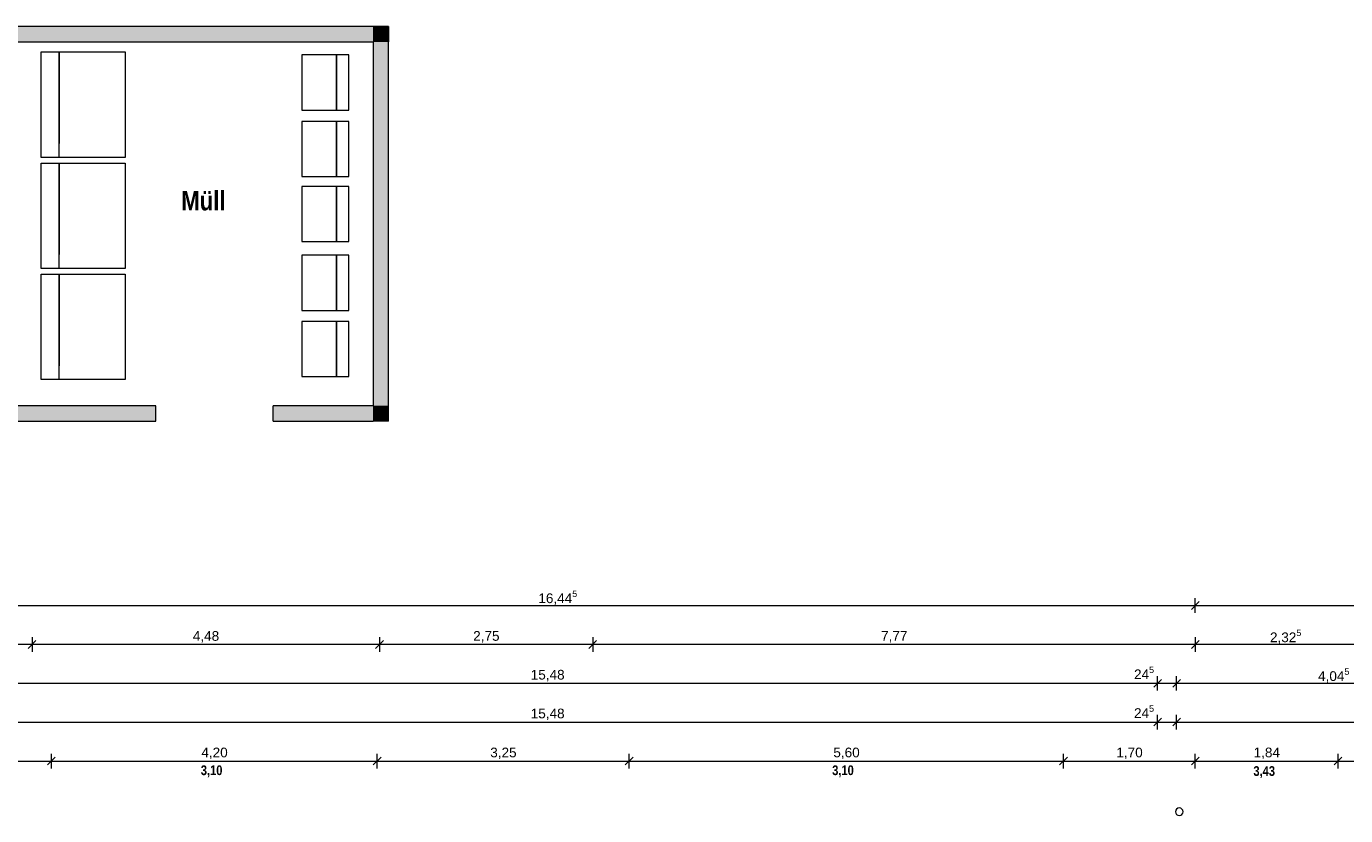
# Model space of a CAD drawing. Header units: millimetres. Extents: x 634730 to 711346, y 362082 to 425615.
# Tile 83 of 160: x 652750 to 669760, y 407771 to 417952. Entities that reach past the tile are written whole.
import ezdxf
from ezdxf.enums import TextEntityAlignment as Align

# ---------------------------------------------------------------- set-up
doc = ezdxf.new("R2010")
doc.units = ezdxf.units.MM
doc.header["$LTSCALE"] = 50
doc.linetypes.add('Strichlinie_ eng', pattern=[0.1, 0.06, -0.04])
for name, color, linetype in [('1_EG', 7, 'Continuous'), ('A_Bemaßung', 7, 'Continuous'), ('A_Beschriftung', 7, 'Continuous'), ('A_Möblierung fest', 7, 'Continuous'), ('A_Möblierung variabel', 7, 'Continuous'), ('A_Raumflächen', 7, 'Continuous'), ('A_Stützen', 7, 'Continuous'), ('A_Wände', 7, 'Continuous')]:
    doc.layers.add(name, color=color, linetype=linetype)
doc.styles.add('ERSTELLTER_STIL_1', font='ARIALN.TTF')
doc.styles.add('ERSTELLTER_STIL_2', font='ARIALNB.TTF')

# ---------------------------------------------------------------- blocks, each defined once
blk = doc.blocks.new('A$C85d2cf1a')
at = {"layer": 'A_Wände', "linetype": 'Continuous', "lineweight": 0, "true_color": 0xffffff}
for points in [[(6.615, 55.67), (11.238, 55.67), (11.238, 55.87), (6.615, 55.87)], [(11.238, 55.67), (11.438, 55.67), (11.438, 55.87)], [(11.238, 55.67), (11.438, 55.87), (11.238, 55.87)], [(11.238, 55.67), (11.238, 50.977), (11.438, 50.977), (11.438, 55.67)], [(6.615, 50.777), (8.439, 50.777), (8.439, 50.977), (6.615, 50.977)], [(11.238, 50.977), (9.95, 50.977), (9.95, 50.777), (11.238, 50.777)], [(11.238, 50.777), (11.438, 50.777), (11.238, 50.977)], [(11.238, 50.977), (11.438, 50.777), (11.438, 50.977)]]:
    blk.add_hatch(color=7, dxfattribs=at).paths.add_polyline_path(points)
at = {"layer": 'A_Bemaßung', "color": 7, "linetype": 'Continuous', "lineweight": 13}
for p, q in [((21.839, 48.306), (21.839, 48.493)), ((21.839, 48.306), (21.839, 48.493)), ((5.391, 48.4), (21.839, 48.4)), ((21.889, 48.45), (21.789, 48.35)), ((21.889, 48.45), (21.789, 48.35)), ((21.839, 48.4), (55.364, 48.4)), ((6.841, 47.99), (6.841, 47.803)), ((11.321, 47.99), (11.321, 47.802)), ((14.071, 47.99), (14.071, 47.802)), ((21.839, 47.99), (21.839, 47.802)), ((6.841, 47.896), (5.391, 47.896)), ((6.791, 47.846), (6.891, 47.946)), ((6.791, 47.846), (6.891, 47.946)), ((11.321, 47.896), (6.841, 47.896)), ((11.321, 47.896), (6.841, 47.896)), ((11.321, 47.896), (6.841, 47.896)), ((11.271, 47.846), (11.371, 47.946)), ((11.271, 47.846), (11.371, 47.946)), ((14.071, 47.896), (11.321, 47.896)), ((14.071, 47.896), (11.321, 47.896)), ((14.021, 47.846), (14.121, 47.946)), ((14.021, 47.846), (14.121, 47.946)), ((21.839, 47.896), (14.071, 47.896)), ((21.839, 47.896), (14.071, 47.896)), ((21.789, 47.846), (21.889, 47.946)), ((21.789, 47.846), (21.889, 47.946)), ((24.165, 47.896), (21.839, 47.896)), ((24.165, 47.896), (21.839, 47.896)), ((21.354, 47.302), (21.354, 47.49)), ((21.354, 47.302), (21.354, 47.49)), ((21.599, 47.302), (21.599, 47.49)), ((21.599, 47.302), (21.599, 47.49)), ((5.871, 47.396), (21.354, 47.396)), ((21.404, 47.446), (21.304, 47.346)), ((21.404, 47.446), (21.304, 47.346)), ((21.354, 47.396), (21.599, 47.396)), ((21.649, 47.446), (21.549, 47.346)), ((21.649, 47.446), (21.549, 47.346)), ((21.599, 47.396), (25.645, 47.396)), ((21.354, 46.802), (21.354, 46.99)), ((21.354, 46.802), (21.354, 46.99)), ((21.599, 46.802), (21.599, 46.99)), ((21.599, 46.802), (21.599, 46.99)), ((5.871, 46.896), (21.354, 46.896)), ((5.871, 46.896), (21.354, 46.896)), ((21.404, 46.946), (21.304, 46.846)), ((21.404, 46.946), (21.304, 46.846)), ((21.354, 46.896), (21.599, 46.896)), ((21.649, 46.946), (21.549, 46.846)), ((21.649, 46.946), (21.549, 46.846)), ((21.599, 46.896), (29.549, 46.896)), ((7.141, 46.443), (7.041, 46.343)), ((7.141, 46.443), (7.041, 46.343)), ((7.091, 46.299), (7.091, 46.487)), ((11.341, 46.443), (11.241, 46.343)), ((11.341, 46.443), (11.241, 46.343)), ((11.291, 46.299), (11.291, 46.487)), ((14.59, 46.443), (14.49, 46.343)), ((14.59, 46.443), (14.49, 46.343)), ((14.54, 46.299), (14.54, 46.487)), ((20.19, 46.443), (20.09, 46.343)), ((20.19, 46.443), (20.09, 46.343)), ((20.14, 46.299), (20.14, 46.487)), ((20.14, 46.299), (20.14, 46.487)), ((21.889, 46.443), (21.789, 46.343)), ((21.889, 46.443), (21.789, 46.343)), ((21.889, 46.443), (21.789, 46.343)), ((21.839, 46.299), (21.839, 46.487)), ((21.839, 46.299), (21.839, 46.487)), ((21.839, 46.299), (21.839, 46.487)), ((23.73, 46.443), (23.63, 46.343)), ((23.73, 46.443), (23.63, 46.343)), ((23.68, 46.299), (23.68, 46.487)), ((23.68, 46.299), (23.68, 46.487)), ((5.391, 46.393), (7.091, 46.393)), ((7.091, 46.393), (11.291, 46.393)), ((7.091, 46.393), (11.291, 46.393)), ((7.091, 46.393), (11.291, 46.393)), ((11.291, 46.393), (14.54, 46.393)), ((14.54, 46.393), (20.14, 46.393)), ((14.54, 46.393), (20.14, 46.393)), ((20.14, 46.393), (21.839, 46.393)), ((21.839, 46.393), (23.68, 46.393)), ((23.68, 46.393), (25.342, 46.393))]:
    blk.add_line(p, q, dxfattribs=at)
at = {"layer": 'A_Möblierung variabel', "color": 7, "linetype": 'Continuous', "lineweight": 13}
for p, q in [((10.319, 55.503), (10.319, 54.791)), ((10.766, 55.503), (10.319, 55.503)), ((10.766, 54.791), (10.766, 55.503)), ((10.319, 54.791), (10.766, 54.791)), ((10.319, 54.644), (10.319, 53.933)), ((10.766, 54.644), (10.319, 54.644)), ((10.766, 53.933), (10.766, 54.644)), ((10.319, 53.933), (10.766, 53.933)), ((10.319, 53.806), (10.319, 53.094)), ((10.766, 53.806), (10.319, 53.806)), ((10.766, 53.094), (10.766, 53.806)), ((10.319, 53.094), (10.766, 53.094)), ((10.319, 52.918), (10.319, 52.207)), ((10.766, 52.918), (10.319, 52.918)), ((10.766, 52.207), (10.766, 52.918)), ((10.319, 52.207), (10.766, 52.207)), ((10.319, 52.064), (10.319, 51.352)), ((10.766, 52.064), (10.319, 52.064)), ((10.766, 51.352), (10.766, 52.064)), ((10.319, 51.352), (10.766, 51.352))]:
    blk.add_line(p, q, dxfattribs=at)
at = {"layer": 'A_Möblierung variabel', "color": 7, "linetype": 'Strichlinie_ eng', "lineweight": 13}
for p, q in [((10.927, 55.503), (10.766, 55.503)), ((10.766, 55.503), (10.766, 54.791)), ((10.927, 54.791), (10.927, 55.503)), ((10.766, 54.791), (10.927, 54.791)), ((10.927, 54.644), (10.766, 54.644)), ((10.766, 54.644), (10.766, 53.933)), ((10.927, 53.933), (10.927, 54.644)), ((10.766, 53.933), (10.927, 53.933)), ((10.927, 53.806), (10.766, 53.806)), ((10.766, 53.806), (10.766, 53.094)), ((10.927, 53.094), (10.927, 53.806)), ((10.766, 53.094), (10.927, 53.094)), ((10.927, 52.918), (10.766, 52.918)), ((10.766, 52.918), (10.766, 52.207)), ((10.927, 52.207), (10.927, 52.918)), ((10.766, 52.207), (10.927, 52.207)), ((10.927, 52.064), (10.766, 52.064)), ((10.766, 52.064), (10.766, 51.352)), ((10.927, 51.352), (10.927, 52.064)), ((10.766, 51.352), (10.927, 51.352))]:
    blk.add_line(p, q, dxfattribs=at)
at = {"layer": 'A_Möblierung variabel', "color": 7, "linetype": 'Strichlinie_ eng', "lineweight": 13, "flags": 128}
for points in [[(7.19, 54.18), (6.96, 54.18), (6.96, 55.54), (7.19, 55.54)], [(7.19, 52.747), (6.96, 52.747), (6.96, 54.107), (7.19, 54.107)], [(7.19, 51.313), (6.96, 51.313), (6.96, 52.673), (7.19, 52.673)]]:
    blk.add_lwpolyline(points, close=True, dxfattribs=at)
at = {"layer": 'A_Möblierung variabel', "color": 7, "linetype": 'Continuous', "lineweight": 13, "flags": 128}
for points in [[(8.04, 55.54), (8.04, 54.18), (7.19, 54.18), (7.19, 55.54)], [(8.04, 54.107), (8.04, 52.747), (7.19, 52.747), (7.19, 54.107)], [(8.04, 52.673), (8.04, 51.313), (7.19, 51.313), (7.19, 52.673)]]:
    blk.add_lwpolyline(points, close=True, dxfattribs=at)
at = {"layer": 'A_Stützen', "color": 7, "linetype": 'Continuous', "lineweight": 13}
for start, end in [(90, 180), (0, 90), (180, 270), (270, 0)]:
    blk.add_arc((21.633, 45.739), 0.05, start, end, dxfattribs=at)
at = {"layer": 'A_Wände', "color": 8, "linetype": 'Continuous', "lineweight": 18}
for p, q in [((11.438, 55.87), (6.415, 55.87)), ((11.438, 55.87), (11.438, 55.67)), ((6.615, 55.67), (11.238, 55.67)), ((11.238, 55.67), (11.238, 50.977)), ((11.438, 50.777), (11.438, 55.67)), ((8.439, 50.977), (6.615, 50.977)), ((8.439, 50.777), (8.439, 50.977)), ((11.238, 50.977), (9.95, 50.977)), ((9.95, 50.777), (9.95, 50.977)), ((6.615, 50.777), (8.439, 50.777)), ((9.95, 50.777), (11.238, 50.777)), ((11.438, 50.777), (11.238, 50.777))]:
    blk.add_line(p, q, dxfattribs=at)
at = {"layer": 'A_Bemaßung', "color": 7, "style": 'ERSTELLTER_STIL_2'}
for s, p in [('3,10', (9.017, 46.212)), ('3,10', (17.158, 46.212)), ('3,43', (22.589, 46.202))]:
    blk.add_text(s, height=0.125, dxfattribs=at).set_placement(p)
at = {"layer": 'A_Bemaßung', "color": 7, "lineweight": 13, "char_height": 0.125, "attachment_point": 7, "style": 'ERSTELLTER_STIL_2'}
for s, insert in [('\\A1;{\\pql;\\fArial|b0|i0|c0|p0;\\W1.000000;16,44\\fArial|b0|i0|c0|p0;\\W1.000000;\\A1{\\H.66x;\\S5^  ;}}', (13.369, 48.394)), ('\\A1;{\\pql;\\fArial|b0|i0|c0|p0;\\W1.000000;24\\fArial|b0|i0|c0|p0;\\W1.000000;\\A1{\\H.66x;\\S5^  ;}}', (21.05, 47.413)), ('\\A1;{\\pql;\\fArial|b0|i0|c0|p0;\\W1.000000;4,04\\fArial|b0|i0|c0|p0;\\W1.000000;\\A1{\\H.66x;\\S5^  ;}}', (23.423, 47.39)), ('\\A1;{\\pql;\\fArial|b0|i0|c0|p0;\\W1.000000;15,48}', (13.271, 47.421)), ('\\A1;{\\pql;\\fArial|b0|i0|c0|p0;\\W1.000000;24\\fArial|b0|i0|c0|p0;\\W1.000000;\\A1{\\H.66x;\\S5^  ;}}', (21.05, 46.913)), ('\\A1;{\\pql;\\fArial|b0|i0|c0|p0;\\W1.000000;15,48}', (13.271, 46.921)), ('\\A1;{\\pql;\\fArial|b0|i0|c0|p0;\\W1.000000;4,20}', (9.024, 46.418)), ('\\A1;{\\pql;\\fArial|b0|i0|c0|p0;\\W1.000000;3,25}', (12.749, 46.418)), ('\\A1;{\\pql;\\fArial|b0|i0|c0|p0;\\W1.000000;5,60}', (17.173, 46.418)), ('\\A1;{\\pql;\\fArial|b0|i0|c0|p0;\\W1.000000;1,70}', (20.822, 46.418)), ('\\A1;{\\pql;\\fArial|b0|i0|c0|p0;\\W1.000000;1,84}', (22.592, 46.418))]:
    blk.add_mtext(s, dxfattribs=dict(at, insert=insert))
at = {"layer": 'A_Bemaßung', "color": 7, "lineweight": 13, "char_height": 0.125, "attachment_point": 7, "rotation": 359.9988, "style": 'ERSTELLTER_STIL_2'}
for s, insert in [('\\A1;{\\pql;\\fArial|b0|i0|c0|p0;\\W1.000000;2,32\\fArial|b0|i0|c0|p0;\\W1.000000;\\A1{\\H.66x;\\S5^  ;}}', (22.803, 47.89)), ('\\A1;{\\pql;\\fArial|b0|i0|c0|p0;\\W1.000000;4,48}', (8.914, 47.921)), ('\\A1;{\\pql;\\fArial|b0|i0|c0|p0;\\W1.000000;2,75}', (12.529, 47.921)), ('\\A1;{\\pql;\\fArial|b0|i0|c0|p0;\\W1.000000;7,77}', (17.788, 47.921))]:
    blk.add_mtext(s, dxfattribs=dict(at, insert=insert))
at = {"layer": 'A_Beschriftung', "color": 7, "style": 'ERSTELLTER_STIL_2'}
blk.add_text('Müll', height=0.25, rotation=359.9988, dxfattribs=at).set_placement((8.764, 53.496))
at = {"layer": 'A_Möblierung fest', "color": 7, "lineweight": 13, "style": 'ERSTELLTER_STIL_2', "text_generation_flag": 2}
blk.add_attdef('txt', text='', height=0.12, rotation=359.9988, dxfattribs=at).set_placement((23.514, 39.292), align=Align.MIDDLE_CENTER)
at = {"layer": 'A_Möblierung fest', "color": 7, "lineweight": 13, "style": 'ERSTELLTER_STIL_2'}
blk.add_attdef('txt', text='', height=0.12, dxfattribs=at).set_placement((10.172, 25.652), align=Align.MIDDLE_CENTER)
at = {"layer": 'A_Raumflächen', "color": 7, "lineweight": 18}
for tag, style, p in [('ROOM_NAME', 'ERSTELLTER_STIL_1', (30.428, 25.928)), ('DUMMY_850', 'ERSTELLTER_STIL_1', (31.541, 25.959)), ('ROOM_NAME', 'ERSTELLTER_STIL_1', (47.266, 25.928)), ('DUMMY_850', 'ERSTELLTER_STIL_1', (48.38, 25.959)), ('floorCode', 'ERSTELLTER_STIL_2', (30.526, 25.683)), ('stFloorCovering', 'ERSTELLTER_STIL_2', (31.093, 25.683)), ('floorCode', 'ERSTELLTER_STIL_2', (47.364, 25.683)), ('stFloorCovering', 'ERSTELLTER_STIL_2', (47.932, 25.683)), ('DUMMY_851', 'ERSTELLTER_STIL_2', (30.526, 25.467)), ('DUMMY_851', 'ERSTELLTER_STIL_2', (47.364, 25.467)), ('measuredNetAreaCode', 'ERSTELLTER_STIL_2', (30.526, 25.192)), ('measuredNetAreaCode', 'ERSTELLTER_STIL_2', (47.364, 25.192))]:
    blk.add_attdef(tag, text='', height=0.125, dxfattribs=dict(at, style=style)).set_placement(p, align=Align.TOP_LEFT)

msp = doc.modelspace()

# ---------------------------------------------------------------- block references
at = {"layer": '1_EG', "xscale": 1000, "yscale": 1000, "zscale": 1000}
msp.add_blockref('A$C85d2cf1a', (645981.7, 362082.4, 41515.3), dxfattribs=at)

doc.saveas('drawing.dxf')
